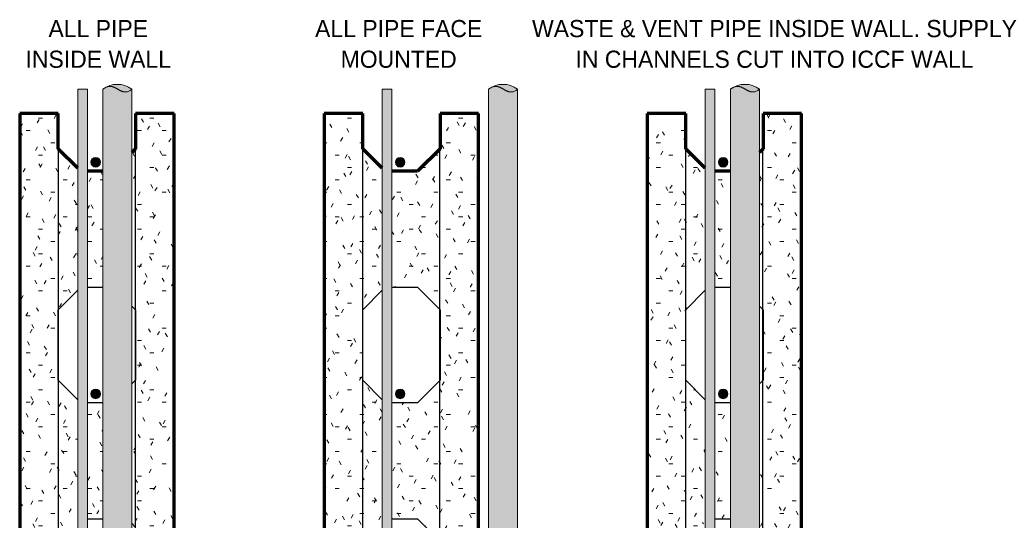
# Model space of a CAD drawing. Header units: inches. Extents: x 263 to 1771, y -57 to 386.
# Tile 6 of 27: x 429 to 480, y 248 to 274. Entities that reach past the tile are written whole.
import ezdxf

# ---------------------------------------------------------------- set-up
doc = ezdxf.new("R2010")
doc.units = ezdxf.units.IN
doc.header["$MEASUREMENT"] = 0
for name, color, linetype, lineweight in [('A-ANNO-TEXT', 2, 'Continuous', 9), ('A-DETL', 5, 'Continuous', 9), ('A-DETL-GENF', 3, 'Continuous', 9), ('A-DETL-HLIN', 3, 'Continuous', 70), ('A-DETL-MLIN', 3, 'Continuous', 30)]:
    doc.layers.add(name, color=color, linetype=linetype, lineweight=lineweight)
pattern_1 = [(0, (465.006, 0), (2.56, 0.64), [0.211, -1.709, 0.211, -1.709, -10.24]), (0, (465.006, 0), (2.56, 0.64), [-3.84, 0.211, -3.629, 0.211, -1.709, -4.48]), (0, (465.006, 0), (2.56, 0.64), [-9.6, 0.211, -1.069, 0.211, -2.989]), (120, (465.966, 0.32), (-1.8342563, 1.897025), [0.211, -1.709, 0.211, -1.709, -10.24]), (120, (465.966, 0.32), (-1.8342563, 1.897025), [-3.84, 0.211, -3.629, 0.211, -1.709, -4.48]), (120, (465.966, 0.32), (-1.8342563, 1.897025), [-9.6, 0.211, -1.069, 0.211, -2.989]), (240, (466.286, 1.6), (-0.7257437, -2.537025), [0.211, -1.709, 0.211, -1.709, -10.24]), (240, (466.286, 1.6), (-0.7257437, -2.537025), [-3.84, 0.211, -3.629, 0.211, -1.709, -4.48]), (240, (466.286, 1.6), (-0.7257437, -2.537025), [-9.6, 0.211, -1.069, 0.211, -2.989])]

# ---------------------------------------------------------------- blocks, each defined once
blk = doc.blocks.new('Reinf Bar Secti_ ICCF WALL0')
at = {"layer": 'A-DETL-GENF'}
h = blk.add_hatch(color=256, dxfattribs=at)
edge = h.paths.add_edge_path(flags=0)
edge.add_arc((0, 0), 0.25, 180, 360)
edge.add_arc((0, 0), 0.25, 0, 180)
for start, end in [(0, 180), (180, 0)]:
    blk.add_arc((0, 0), 0.25, start, end, dxfattribs=at)
blk = doc.blocks.new('Reinf Bar Eleva_ ICCF WALL1')
at = {"layer": 'A-DETL-GENF'}
blk.add_hatch(color=256, dxfattribs=at).paths.add_polyline_path([(49.751, 0), (0, 0), (0, -0.5), (49.751, -0.5)], flags=0)
for p, q in [((49.751, 0), (0, 0)), ((0, 0), (0, -0.5)), ((0, -0.5), (49.751, -0.5)), ((49.751, -0.5), (49.751, 0))]:
    blk.add_line(p, q, dxfattribs=at)

msp = doc.modelspace()

# ---------------------------------------------------------------- hatches: boundary and pattern name
at = {"layer": 'A-DETL-GENF'}
h = msp.add_hatch(color=250, dxfattribs=at)
edge = h.paths.add_edge_path(flags=0)
edge.add_spline(control_points=[(434.64475208, 270.29238078), (434.6253039, 270.27709914), (434.59508595, 270.25550169), (434.55334519, 270.22901202), (434.52106668, 270.21080078), (434.48780544, 270.19450829), (434.45354966, 270.18038807), (434.41831733, 270.16895035), (434.37033254, 270.15734), (434.30869366, 270.15075902), (434.24687599, 270.15495764), (434.19834133, 270.16415271), (434.1624756, 270.17355849), (434.1331213, 270.18326883), (434.11002925, 270.1920926), (434.09282691, 270.19902227), (434.07579143, 270.20634656), (434.05895352, 270.21412832), (434.04226164, 270.222231), (434.02566338, 270.2305165), (434.00919721, 270.23905638), (433.992897, 270.24791232), (433.97669096, 270.25694525), (433.96050811, 270.26601788), (433.94438166, 270.27518755), (433.92302238, 270.28765996), (433.8963053, 270.30322199), (433.86422503, 270.32185694), (433.83734616, 270.33713634), (433.81561949, 270.34895582), (433.79928699, 270.35775285), (433.78283883, 270.36632271), (433.76620924, 270.37452752), (433.74943339, 270.38243441), (433.72693955, 270.39268753), (433.70407299, 270.4021089), (433.68081971, 270.41049303), (433.65740148, 270.41838273), (433.62764139, 270.42675994), (433.59131767, 270.43421323), (433.54229819, 270.44054284), (433.4802541, 270.44064029), (433.41911725, 270.43023618), (433.37168486, 270.41631813), (433.33688932, 270.40350902), (433.3029662, 270.38854625), (433.26991054, 270.37180745), (433.23761636, 270.35362203), (433.19555766, 270.32764058), (433.16477464, 270.3069017), (433.14475208, 270.29238078)], knot_values=[0, 0, 0, 0, 0.0742013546, 0.1112689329, 0.148282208, 0.1853231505, 0.2223151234, 0.2593430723, 0.2963351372, 0.3702901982, 0.4442772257, 0.4812997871, 0.5183777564, 0.5554302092, 0.5739921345, 0.5925336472, 0.6110638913, 0.6296153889, 0.6481756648, 0.6667260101, 0.6852681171, 0.7038192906, 0.7223753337, 0.7409282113, 0.7594769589, 0.7780277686, 0.8151301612, 0.8522337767, 0.8893282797, 0.9078786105, 0.9264332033, 0.9449809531, 0.963515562, 0.9820596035, 1.0006163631, 1.0376756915, 1.0562071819, 1.0747656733, 1.111803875, 1.1488742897, 1.1859076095, 1.2599567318, 1.3340305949, 1.3710747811, 1.4081540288, 1.4451822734, 1.4822414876, 1.5192689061, 1.5563332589, 1.6305346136, 1.6305346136, 1.6305346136, 1.6305346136], degree=3, periodic=0)
edge.add_line((433.14475208, 270.29238078), (433.14475208, 268.90060458))
edge.add_line((433.14475208, 268.90060458), (434.64475208, 268.90060458))
edge.add_line((434.64475208, 268.90060458), (434.64475208, 270.29238078))
h = msp.add_hatch(color=253, dxfattribs=at)
edge = h.paths.add_edge_path(flags=0)
edge.add_spline(control_points=[(433.31691517, 270.39129334), (433.37896713, 270.42387815), (433.50826726, 270.47912682), (433.78089927, 270.54412302), (434.09016017, 270.53888487), (434.40497665, 270.44241864), (434.56888235, 270.34772101), (434.64475208, 270.29238078)], knot_values=[0, 0, 0, 0, 0.2102615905, 0.4194170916, 0.8378220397, 1.118391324, 1.400116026, 1.400116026, 1.400116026, 1.400116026], degree=3, periodic=0)
edge.add_spline(control_points=[(434.64475208, 270.29238078), (434.62592853, 270.27768461), (434.59676412, 270.25683067), (434.55657714, 270.2310872), (434.53074743, 270.21619909), (434.50957746, 270.20524577), (434.48817565, 270.19476079), (434.46076508, 270.18301429), (434.42696553, 270.17129782), (434.38087611, 270.15904919), (434.32155134, 270.15107486), (434.26175012, 270.15331294), (434.21463829, 270.16077758), (434.17975541, 270.16881688), (434.14547068, 270.1791589), (434.11181917, 270.19138186), (434.0787875, 270.20522942), (434.04634759, 270.22039779), (434.01440125, 270.2366007), (433.9828813, 270.25361132), (433.95166177, 270.27117711), (433.9206405, 270.28908842), (433.88969609, 270.30713479), (433.85869994, 270.32509528), (433.83269972, 270.33976564), (433.81180084, 270.35132299), (433.79597596, 270.35971168), (433.78005028, 270.36791349), (433.76405293, 270.37598133), (433.7479219, 270.38376894), (433.73159177, 270.39112314), (433.71509747, 270.39811449), (433.6929585, 270.4070718), (433.66479025, 270.41702417), (433.63028289, 270.42667834), (433.58355388, 270.43643882), (433.52391601, 270.44189137), (433.42868732, 270.43540491), (433.35911869, 270.41313986), (433.31691517, 270.39129334)], knot_values=[0, 0, 0, 0, 0.0716430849, 0.1074253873, 0.1431592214, 0.1610291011, 0.1789255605, 0.214649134, 0.2504146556, 0.2861486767, 0.3575958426, 0.429053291, 0.4648004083, 0.5005922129, 0.5363570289, 0.5721659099, 0.607952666, 0.6437716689, 0.6795759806, 0.7153993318, 0.7512148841, 0.7870385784, 0.8228608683, 0.8586817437, 0.8945085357, 0.912419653, 0.9303250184, 0.9482384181, 0.9661599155, 0.9840738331, 1.0019709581, 1.0198828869, 1.0378155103, 1.0736139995, 1.1094409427, 1.1452284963, 1.2167407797, 1.2882273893, 1.4307955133, 1.4307955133, 1.4307955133, 1.4307955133], degree=3, periodic=0)
h = msp.add_hatch(color=250, dxfattribs=at)
edge = h.paths.add_edge_path(flags=0)
edge.add_line((453.1210973, 268.79238078), (454.6210973, 268.79238078))
edge.add_line((454.6210973, 268.79238078), (454.6210973, 270.29238078))
edge.add_spline(control_points=[(454.6210973, 270.29238078), (454.60164912, 270.27709914), (454.57143116, 270.25550169), (454.52969041, 270.22901202), (454.4974119, 270.21080078), (454.46415066, 270.19450829), (454.42989488, 270.18038807), (454.39466255, 270.16895035), (454.34667775, 270.15734), (454.28503888, 270.15075902), (454.22322121, 270.15495764), (454.17468654, 270.16415271), (454.13882081, 270.17355849), (454.10946652, 270.18326883), (454.08637446, 270.1920926), (454.06917212, 270.19902227), (454.05213665, 270.20634656), (454.03529874, 270.21412832), (454.01860686, 270.222231), (454.0020086, 270.2305165), (453.98554242, 270.23905638), (453.96924222, 270.24791232), (453.95303618, 270.25694525), (453.93685333, 270.26601788), (453.92072688, 270.27518755), (453.89936759, 270.28765996), (453.87265051, 270.30322199), (453.84057025, 270.32185694), (453.81369138, 270.33713634), (453.79196471, 270.34895582), (453.77563221, 270.35775285), (453.75918405, 270.36632271), (453.74255445, 270.37452752), (453.72577861, 270.38243441), (453.70328477, 270.39268753), (453.68041821, 270.4021089), (453.65716493, 270.41049303), (453.6337467, 270.41838273), (453.6039866, 270.42675994), (453.56766288, 270.43421323), (453.5186434, 270.44054284), (453.45659932, 270.44064029), (453.39546247, 270.43023618), (453.34803007, 270.41631813), (453.31323454, 270.40350902), (453.27931141, 270.38854625), (453.24625575, 270.37180745), (453.21396158, 270.35362203), (453.17190287, 270.32764058), (453.14111986, 270.3069017), (453.1210973, 270.29238078)], knot_values=[0, 0, 0, 0, 0.0742013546, 0.1112689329, 0.148282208, 0.1853231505, 0.2223151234, 0.2593430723, 0.2963351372, 0.3702901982, 0.4442772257, 0.4812997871, 0.5183777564, 0.5554302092, 0.5739921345, 0.5925336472, 0.6110638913, 0.6296153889, 0.6481756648, 0.6667260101, 0.6852681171, 0.7038192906, 0.7223753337, 0.7409282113, 0.7594769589, 0.7780277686, 0.8151301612, 0.8522337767, 0.8893282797, 0.9078786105, 0.9264332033, 0.9449809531, 0.963515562, 0.9820596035, 1.0006163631, 1.0376756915, 1.0562071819, 1.0747656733, 1.111803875, 1.1488742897, 1.1859076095, 1.2599567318, 1.3340305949, 1.3710747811, 1.4081540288, 1.4451822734, 1.4822414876, 1.5192689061, 1.5563332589, 1.6305346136, 1.6305346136, 1.6305346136, 1.6305346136], degree=3, periodic=0)
edge.add_line((453.1210973, 270.29238078), (453.1210973, 268.79238078))
h = msp.add_hatch(color=253, dxfattribs=at)
edge = h.paths.add_edge_path(flags=0)
edge.add_spline(control_points=[(453.29326039, 270.39129334), (453.35531234, 270.42387815), (453.48461247, 270.47912682), (453.75724448, 270.54412302), (454.06650539, 270.53888487), (454.38132186, 270.44241864), (454.54522757, 270.34772101), (454.6210973, 270.29238078)], knot_values=[0, 0, 0, 0, 0.2102615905, 0.4194170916, 0.8378220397, 1.118391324, 1.400116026, 1.400116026, 1.400116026, 1.400116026], degree=3, periodic=0)
edge.add_spline(control_points=[(454.6210973, 270.29238078), (454.60227375, 270.27768461), (454.57310934, 270.25683067), (454.53292236, 270.2310872), (454.50709265, 270.21619909), (454.48592268, 270.20524577), (454.46452087, 270.19476079), (454.4371103, 270.18301429), (454.40331075, 270.17129782), (454.35722133, 270.15904919), (454.29789656, 270.15107486), (454.23809534, 270.15331294), (454.19098351, 270.16077758), (454.15610063, 270.16881688), (454.12181589, 270.1791589), (454.08816439, 270.19138186), (454.05513272, 270.20522942), (454.0226928, 270.22039779), (453.99074647, 270.2366007), (453.95922652, 270.25361132), (453.92800698, 270.27117711), (453.89698572, 270.28908842), (453.86604131, 270.30713479), (453.83504515, 270.32509528), (453.80904494, 270.33976564), (453.78814606, 270.35132299), (453.77232117, 270.35971168), (453.7563955, 270.36791349), (453.74039814, 270.37598133), (453.72426712, 270.38376894), (453.70793699, 270.39112314), (453.69144269, 270.39811449), (453.66930371, 270.4070718), (453.64113547, 270.41702417), (453.60662811, 270.42667834), (453.5598991, 270.43643882), (453.50026122, 270.44189137), (453.40503254, 270.43540491), (453.33546391, 270.41313986), (453.29326039, 270.39129334)], knot_values=[0, 0, 0, 0, 0.0716430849, 0.1074253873, 0.1431592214, 0.1610291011, 0.1789255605, 0.214649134, 0.2504146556, 0.2861486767, 0.3575958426, 0.429053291, 0.4648004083, 0.5005922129, 0.5363570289, 0.5721659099, 0.607952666, 0.6437716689, 0.6795759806, 0.7153993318, 0.7512148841, 0.7870385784, 0.8228608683, 0.8586817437, 0.8945085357, 0.912419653, 0.9303250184, 0.9482384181, 0.9661599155, 0.9840738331, 1.0019709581, 1.0198828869, 1.0378155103, 1.0736139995, 1.1094409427, 1.1452284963, 1.2167407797, 1.2882273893, 1.4307955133, 1.4307955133, 1.4307955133, 1.4307955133], degree=3, periodic=0)
h = msp.add_hatch(color=250, dxfattribs=at)
edge = h.paths.add_edge_path(flags=0)
edge.add_spline(control_points=[(467.14475208, 270.29238078), (467.1253039, 270.27709914), (467.09508595, 270.25550169), (467.05334519, 270.22901202), (467.02106668, 270.21080078), (466.98780544, 270.19450829), (466.95354966, 270.18038807), (466.91831733, 270.16895035), (466.87033254, 270.15734), (466.80869366, 270.15075902), (466.74687599, 270.15495764), (466.69834133, 270.16415271), (466.6624756, 270.17355849), (466.6331213, 270.18326883), (466.61002925, 270.1920926), (466.59282691, 270.19902227), (466.57579143, 270.20634656), (466.55895352, 270.21412832), (466.54226164, 270.222231), (466.52566338, 270.2305165), (466.50919721, 270.23905638), (466.492897, 270.24791232), (466.47669096, 270.25694525), (466.46050811, 270.26601788), (466.44438166, 270.27518755), (466.42302238, 270.28765996), (466.3963053, 270.30322199), (466.36422503, 270.32185694), (466.33734616, 270.33713634), (466.31561949, 270.34895582), (466.29928699, 270.35775285), (466.28283883, 270.36632271), (466.26620924, 270.37452752), (466.24943339, 270.38243441), (466.22693955, 270.39268753), (466.20407299, 270.4021089), (466.18081971, 270.41049303), (466.15740148, 270.41838273), (466.12764139, 270.42675994), (466.09131767, 270.43421323), (466.04229819, 270.44054284), (465.9802541, 270.44064029), (465.91911725, 270.43023618), (465.87168486, 270.41631813), (465.83688932, 270.40350902), (465.8029662, 270.38854625), (465.76991054, 270.37180745), (465.73761636, 270.35362203), (465.69555766, 270.32764058), (465.66477464, 270.3069017), (465.64475208, 270.29238078)], knot_values=[0, 0, 0, 0, 0.0742013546, 0.1112689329, 0.148282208, 0.1853231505, 0.2223151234, 0.2593430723, 0.2963351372, 0.3702901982, 0.4442772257, 0.4812997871, 0.5183777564, 0.5554302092, 0.5739921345, 0.5925336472, 0.6110638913, 0.6296153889, 0.6481756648, 0.6667260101, 0.6852681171, 0.7038192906, 0.7223753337, 0.7409282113, 0.7594769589, 0.7780277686, 0.8151301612, 0.8522337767, 0.8893282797, 0.9078786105, 0.9264332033, 0.9449809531, 0.963515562, 0.9820596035, 1.0006163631, 1.0376756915, 1.0562071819, 1.0747656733, 1.111803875, 1.1488742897, 1.1859076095, 1.2599567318, 1.3340305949, 1.3710747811, 1.4081540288, 1.4451822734, 1.4822414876, 1.5192689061, 1.5563332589, 1.6305346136, 1.6305346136, 1.6305346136, 1.6305346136], degree=3, periodic=0)
edge.add_line((465.64475208, 270.29238078), (465.64475208, 268.90060458))
edge.add_line((465.64475208, 268.90060458), (467.14475208, 268.90060458))
edge.add_line((467.14475208, 268.90060458), (467.14475208, 270.29238078))
h = msp.add_hatch(color=253, dxfattribs=at)
edge = h.paths.add_edge_path(flags=0)
edge.add_spline(control_points=[(465.81691517, 270.39129334), (465.87896713, 270.42387815), (466.00826726, 270.47912682), (466.28089927, 270.54412302), (466.59016017, 270.53888487), (466.90497665, 270.44241864), (467.06888235, 270.34772101), (467.14475208, 270.29238078)], knot_values=[0, 0, 0, 0, 0.2102615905, 0.4194170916, 0.8378220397, 1.118391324, 1.400116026, 1.400116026, 1.400116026, 1.400116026], degree=3, periodic=0)
edge.add_spline(control_points=[(467.14475208, 270.29238078), (467.12592853, 270.27768461), (467.09676412, 270.25683067), (467.05657714, 270.2310872), (467.03074743, 270.21619909), (467.00957746, 270.20524577), (466.98817565, 270.19476079), (466.96076508, 270.18301429), (466.92696553, 270.17129782), (466.88087611, 270.15904919), (466.82155134, 270.15107486), (466.76175012, 270.15331294), (466.71463829, 270.16077758), (466.67975541, 270.16881688), (466.64547068, 270.1791589), (466.61181917, 270.19138186), (466.5787875, 270.20522942), (466.54634759, 270.22039779), (466.51440125, 270.2366007), (466.4828813, 270.25361132), (466.45166177, 270.27117711), (466.4206405, 270.28908842), (466.38969609, 270.30713479), (466.35869994, 270.32509528), (466.33269972, 270.33976564), (466.31180084, 270.35132299), (466.29597596, 270.35971168), (466.28005028, 270.36791349), (466.26405293, 270.37598133), (466.2479219, 270.38376894), (466.23159177, 270.39112314), (466.21509747, 270.39811449), (466.1929585, 270.4070718), (466.16479025, 270.41702417), (466.13028289, 270.42667834), (466.08355388, 270.43643882), (466.02391601, 270.44189137), (465.92868732, 270.43540491), (465.85911869, 270.41313986), (465.81691517, 270.39129334)], knot_values=[0, 0, 0, 0, 0.0716430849, 0.1074253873, 0.1431592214, 0.1610291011, 0.1789255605, 0.214649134, 0.2504146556, 0.2861486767, 0.3575958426, 0.429053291, 0.4648004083, 0.5005922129, 0.5363570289, 0.5721659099, 0.607952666, 0.6437716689, 0.6795759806, 0.7153993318, 0.7512148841, 0.7870385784, 0.8228608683, 0.8586817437, 0.8945085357, 0.912419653, 0.9303250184, 0.9482384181, 0.9661599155, 0.9840738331, 1.0019709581, 1.0198828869, 1.0378155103, 1.0736139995, 1.1094409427, 1.1452284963, 1.2167407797, 1.2882273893, 1.4307955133, 1.4307955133, 1.4307955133, 1.4307955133], degree=3, periodic=0)
h = msp.add_hatch(dxfattribs=at)
h.set_pattern_fill('FP2_5', style=0, pattern_type=2)
h.set_pattern_definition(pattern_1)
h.paths.add_polyline_path([(430.83423051, 267.21295227), (430.83423051, 269.0413794), (428.83423051, 269.0413794), (428.83423051, 221.0413794), (430.83423051, 221.0413794), (430.83423051, 222.86980652), (431.84449977, 223.88007578), (431.84449977, 230.20268301), (430.83423051, 231.21295227), (430.83423051, 234.86980652), (431.84449977, 235.88007578), (431.84449977, 242.20268301), (430.83423051, 243.21295227), (430.83423051, 246.86980652), (431.84449977, 247.88007578), (431.84449977, 254.20268301), (430.83423051, 255.21295227), (430.83423051, 258.86980652), (431.84449977, 259.88007578), (431.84449977, 266.20268301)], flags=0)
h = msp.add_hatch(color=250, dxfattribs=at)
edge = h.paths.add_edge_path(flags=0)
edge.add_line((434.64475208, 268.90060458), (433.14475208, 268.90060458))
edge.add_line((433.14475208, 268.90060458), (433.14475208, 236.42219995))
edge.add_line((433.14475208, 236.42219995), (434.02496782, 236.42219995))
edge.add_line((434.02496782, 236.42219995), (434.02496782, 237.07409953))
edge.add_line((434.02496782, 237.07409953), (433.99371782, 237.07409953))
edge.add_line((433.99371782, 237.07409953), (433.99371782, 237.42894507))
edge.add_line((433.99371782, 237.42894507), (433.99371782, 237.4389211))
edge.add_spline(control_points=[(433.99371782, 237.4389211), (433.99521406, 237.45999546), (434.0030407, 237.50194327), (434.02878276, 237.56055981), (434.06897174, 237.61062146), (434.13691809, 237.66169022), (434.20149178, 237.6786179), (434.2435187, 237.67894507)], knot_values=[0, 0, 0, 0, 0.0633822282, 0.1267668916, 0.1901986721, 0.2536805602, 0.3797651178, 0.3797651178, 0.3797651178, 0.3797651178], degree=3, periodic=0)
edge.add_line((434.2435187, 237.67894507), (434.60834026, 237.67894507))
edge.add_line((434.60834026, 237.67894507), (434.60834026, 237.64769507))
edge.add_line((434.60834026, 237.64769507), (434.64475208, 237.64769507))
edge.add_line((434.64475208, 237.64769507), (434.64475208, 268.90060458))
h = msp.add_hatch(dxfattribs=at)
h.set_pattern_fill('FP2_5', style=0, pattern_type=2)
h.set_pattern_definition(pattern_1)
h.paths.add_polyline_path([(436.83423051, 269.0413794), (434.83423051, 269.0413794), (434.83423051, 267.21295227), (434.64475208, 267.02347384), (434.64475208, 259.05928495), (434.83423051, 258.86980652), (434.83423051, 255.21295227), (434.64475208, 255.02347384), (434.64475208, 247.05928495), (434.83423051, 246.86980652), (434.83423051, 243.21295227), (434.64475208, 243.02347384), (434.64475208, 237.64769507), (436.83423051, 237.64769507)], flags=0)
h = msp.add_hatch(dxfattribs=at)
h.set_pattern_fill('FP2_5', style=0, pattern_type=2)
h.set_pattern_definition(pattern_1)
h.paths.add_polyline_path([(446.60492308, 267.21295227), (446.60492308, 269.0413794), (444.60492308, 269.0413794), (444.60492308, 221.0413794), (446.60492308, 221.0413794), (446.60492308, 222.86980652), (447.61519234, 223.88007578), (447.61519234, 230.20268301), (446.60492308, 231.21295227), (446.60492308, 234.86980652), (447.61519234, 235.88007578), (447.61519234, 242.20268301), (446.60492308, 243.21295227), (446.60492308, 246.86980652), (447.61519234, 247.88007578), (447.61519234, 254.20268301), (446.60492308, 255.21295227), (446.60492308, 258.86980652), (447.61519234, 259.88007578), (447.61519234, 266.20268301)], flags=0)
h = msp.add_hatch(dxfattribs=at)
h.set_pattern_fill('FP2_5', style=0, pattern_type=2)
h.set_pattern_definition(pattern_1)
h.paths.add_polyline_path([(452.60492308, 269.0413794), (450.60492308, 269.0413794), (450.60492308, 267.21295227), (449.4333502, 266.0413794), (448.11519234, 266.0413794), (448.11519234, 260.0413794), (449.4333502, 260.0413794), (450.60492308, 258.86980652), (450.60492308, 255.21295227), (449.4333502, 254.0413794), (448.11519234, 254.0413794), (448.11519234, 248.0413794), (449.4333502, 248.0413794), (450.60492308, 246.86980652), (450.60492308, 243.21295227), (449.4333502, 242.0413794), (448.11519234, 242.0413794), (448.11519234, 236.0413794), (449.4333502, 236.0413794), (450.60492308, 234.86980652), (450.60492308, 231.21295227), (449.4333502, 230.0413794), (448.11519234, 230.0413794), (448.11519234, 224.0413794), (449.4333502, 224.0413794), (450.60492308, 222.86980652), (450.60492308, 221.0413794), (452.60492308, 221.0413794)], flags=0)
h = msp.add_hatch(color=250, dxfattribs=at)
edge = h.paths.add_edge_path(flags=0)
edge.add_line((453.25131304, 236.89094995), (453.25131304, 237.07409953))
edge.add_line((453.25131304, 237.07409953), (453.22006304, 237.07409953))
edge.add_line((453.22006304, 237.07409953), (453.22006304, 237.42894507))
edge.add_arc((453.47006304, 237.42894507), 0.25, 90, 180, ccw=False)
edge.add_line((453.47006304, 237.67894507), (453.83468548, 237.67894507))
edge.add_line((453.83468548, 237.67894507), (453.83468548, 237.64769507))
edge.add_line((453.83468548, 237.64769507), (454.6210973, 237.64769507))
edge.add_line((454.6210973, 237.64769507), (454.6210973, 268.79238078))
edge.add_line((454.6210973, 268.79238078), (453.1210973, 268.79238078))
edge.add_line((453.1210973, 268.79238078), (453.1210973, 236.89094995))
edge.add_line((453.1210973, 236.89094995), (453.25131304, 236.89094995))
h = msp.add_hatch(dxfattribs=at)
h.set_pattern_fill('FP2_5', style=0, pattern_type=2)
h.set_pattern_definition(pattern_1)
h.paths.add_polyline_path([(463.33423051, 267.21295227), (463.33423051, 269.0413794), (461.33423051, 269.0413794), (461.33423051, 221.0413794), (463.33423051, 221.0413794), (463.33423051, 222.86980652), (464.34449977, 223.88007578), (464.34449977, 230.20268301), (463.33423051, 231.21295227), (463.33423051, 234.86980652), (464.34449977, 235.88007578), (464.34449977, 242.20268301), (463.33423051, 243.21295227), (463.33423051, 246.86980652), (464.34449977, 247.88007578), (464.34449977, 254.20268301), (463.33423051, 255.21295227), (463.33423051, 258.86980652), (464.34449977, 259.88007578), (464.34449977, 266.20268301)], flags=0)
msp.add_hatch(color=250, dxfattribs=at).paths.add_polyline_path([(467.14475208, 268.90060458), (465.64475208, 268.90060458), (465.64475208, 236.42219995), (467.14475208, 236.42219995)], flags=0)
h = msp.add_hatch(dxfattribs=at)
h.set_pattern_fill('FP2_5', style=0, pattern_type=2)
h.set_pattern_definition(pattern_1)
edge = h.paths.add_edge_path(flags=0)
edge.add_line((469.33423051, 269.0413794), (467.33423051, 269.0413794))
edge.add_line((467.33423051, 269.0413794), (467.33423051, 267.21295227))
edge.add_line((467.33423051, 267.21295227), (467.14475208, 267.02347384))
edge.add_line((467.14475208, 267.02347384), (467.14475208, 259.05928495))
edge.add_line((467.14475208, 259.05928495), (467.33423051, 258.86980652))
edge.add_line((467.33423051, 258.86980652), (467.33423051, 255.21295227))
edge.add_line((467.33423051, 255.21295227), (467.14475208, 255.02347384))
edge.add_line((467.14475208, 255.02347384), (467.14475208, 247.05928495))
edge.add_line((467.14475208, 247.05928495), (467.33423051, 246.86980652))
edge.add_line((467.33423051, 246.86980652), (467.33423051, 243.21295227))
edge.add_line((467.33423051, 243.21295227), (467.14475208, 243.02347384))
edge.add_line((467.14475208, 243.02347384), (467.14475208, 236.42219995))
edge.add_line((467.14475208, 236.42219995), (467.22540473, 236.42219995))
edge.add_line((467.22540473, 236.42219995), (467.22540473, 236.04719995))
edge.add_line((467.22540473, 236.04719995), (467.14475208, 236.04719995))
edge.add_line((467.14475208, 236.04719995), (467.14475208, 235.05928495))
edge.add_line((467.14475208, 235.05928495), (467.33423051, 234.86980652))
edge.add_line((467.33423051, 234.86980652), (467.33423051, 237.5413794))
edge.add_arc((467.83423051, 237.5413794), 0.5, 90, 180, ccw=False)
edge.add_line((467.83423051, 238.0413794), (469.16841994, 238.0413794))
edge.add_line((469.16841994, 238.0413794), (469.16841994, 237.64769507))
edge.add_line((469.16841994, 237.64769507), (469.33423051, 237.64769507))
edge.add_line((469.33423051, 237.64769507), (469.33423051, 269.0413794))
h = msp.add_hatch(dxfattribs=at)
h.set_pattern_fill('FP2_5', style=0, pattern_type=2)
h.set_pattern_definition(pattern_1)
h.paths.add_polyline_path([(433.14475208, 260.0413794), (433.14475208, 266.0413794), (432.34449977, 266.0413794), (432.34449977, 260.0413794)], flags=0)
h = msp.add_hatch(dxfattribs=at)
h.set_pattern_fill('FP2_5', style=0, pattern_type=2)
h.set_pattern_definition(pattern_1)
h.paths.add_polyline_path([(465.64475208, 260.0413794), (465.64475208, 266.0413794), (464.84449977, 266.0413794), (464.84449977, 260.0413794)], flags=0)
h = msp.add_hatch(dxfattribs=at)
h.set_pattern_fill('FP2_5', style=0, pattern_type=2)
h.set_pattern_definition(pattern_1)
h.paths.add_polyline_path([(433.14475208, 248.0413794), (433.14475208, 254.0413794), (432.34449977, 254.0413794), (432.34449977, 248.0413794)], flags=0)
h = msp.add_hatch(dxfattribs=at)
h.set_pattern_fill('FP2_5', style=0, pattern_type=2)
h.set_pattern_definition(pattern_1)
h.paths.add_polyline_path([(465.64475208, 248.0413794), (465.64475208, 254.0413794), (464.84449977, 254.0413794), (464.84449977, 248.0413794)], flags=0)

# ---------------------------------------------------------------- linework, layer by layer
at = {"layer": 'A-DETL'}
for p, q in [((433.14475208, 270.29238078), (433.14475208, 268.90060458)), ((434.64475208, 268.90060458), (434.64475208, 270.29238078)), ((453.1210973, 270.29238078), (453.1210973, 268.79238078)), ((454.6210973, 268.79238078), (454.6210973, 270.29238078)), ((465.64475208, 270.29238078), (465.64475208, 268.90060458)), ((467.14475208, 268.90060458), (467.14475208, 270.29238078)), ((433.14475208, 268.90060458), (433.14475208, 236.42219995)), ((434.64475208, 237.64769507), (434.64475208, 268.90060458)), ((453.1210973, 268.79238078), (453.1210973, 237.45344995)), ((454.6210973, 237.64769507), (454.6210973, 268.79238078)), ((465.64475208, 268.90060458), (465.64475208, 236.42219995)), ((467.14475208, 236.42219995), (467.14475208, 268.90060458))]:
    msp.add_line(p, q, dxfattribs=at)
at = {"layer": 'A-DETL', "lineweight": 70}
for p, q in [((430.83423051, 267.21295227), (430.83423051, 269.0413794)), ((434.83423051, 269.0413794), (434.83423051, 267.21295227)), ((446.60492308, 267.21295227), (446.60492308, 269.0413794)), ((450.60492308, 269.0413794), (450.60492308, 267.21295227)), ((463.33423051, 267.21295227), (463.33423051, 269.0413794)), ((467.33423051, 269.0413794), (467.33423051, 267.21295227)), ((431.84449977, 266.20268301), (430.83423051, 267.21295227)), ((434.83423051, 267.21295227), (434.64475208, 267.02347384)), ((447.61519234, 266.20268301), (446.60492308, 267.21295227)), ((450.60492308, 267.21295227), (449.4333502, 266.0413794)), ((464.34449977, 266.20268301), (463.33423051, 267.21295227)), ((467.33423051, 267.21295227), (467.14475208, 267.02347384)), ((433.14475208, 266.0413794), (432.34449977, 266.0413794)), ((449.4333502, 266.0413794), (448.11519234, 266.0413794)), ((465.64475208, 266.0413794), (464.84449977, 266.0413794))]:
    msp.add_line(p, q, dxfattribs=at)
at = {"layer": 'A-DETL', "lineweight": 30}
for p, q in [((430.83423051, 258.86980652), (431.84449977, 259.88007578)), ((432.34449977, 260.0413794), (433.14475208, 260.0413794)), ((446.60492308, 258.86980652), (447.61519234, 259.88007578)), ((448.11519234, 260.0413794), (449.4333502, 260.0413794)), ((449.4333502, 260.0413794), (450.60492308, 258.86980652)), ((463.33423051, 258.86980652), (464.34449977, 259.88007578)), ((464.84449977, 260.0413794), (465.64475208, 260.0413794)), ((430.83423051, 255.21295227), (430.83423051, 258.86980652)), ((434.64475208, 259.05928495), (434.83423051, 258.86980652)), ((434.83423051, 258.86980652), (434.83423051, 255.21295227)), ((446.60492308, 255.21295227), (446.60492308, 258.86980652)), ((450.60492308, 258.86980652), (450.60492308, 255.21295227)), ((463.33423051, 255.21295227), (463.33423051, 258.86980652)), ((467.14475208, 259.05928495), (467.33423051, 258.86980652)), ((467.33423051, 258.86980652), (467.33423051, 255.21295227)), ((431.84449977, 254.20268301), (430.83423051, 255.21295227)), ((434.83423051, 255.21295227), (434.64475208, 255.02347384)), ((447.61519234, 254.20268301), (446.60492308, 255.21295227)), ((450.60492308, 255.21295227), (449.4333502, 254.0413794)), ((464.34449977, 254.20268301), (463.33423051, 255.21295227)), ((467.33423051, 255.21295227), (467.14475208, 255.02347384)), ((433.14475208, 254.0413794), (432.34449977, 254.0413794)), ((449.4333502, 254.0413794), (448.11519234, 254.0413794)), ((465.64475208, 254.0413794), (464.84449977, 254.0413794)), ((432.34449977, 248.0413794), (433.14475208, 248.0413794)), ((448.11519234, 248.0413794), (449.4333502, 248.0413794)), ((449.4333502, 248.0413794), (450.60492308, 246.86980652)), ((464.84449977, 248.0413794), (465.64475208, 248.0413794))]:
    msp.add_line(p, q, dxfattribs=at)
at = {"layer": 'A-DETL'}
for centre in [(433.89475208, 269.30958232), (433.89475208, 269.30958232), (453.8710973, 269.30958232), (453.8710973, 269.30958232), (466.39475208, 269.30958232), (466.39475208, 269.30958232)]:
    msp.add_arc(centre, 1.23628185, 52.65177114, 127.34822886, dxfattribs=at)
at = {"layer": 'A-DETL', "start_tangent": (-0.7793027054, -0.6266476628), "end_tangent": (-0.8003576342, -0.5995228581)}
for points in [[(434.64475208, 270.29238078), (434.56365303, 270.23405952), (434.4863732, 270.19259247), (434.41256318, 270.1662845), (434.37685015, 270.15828546), (434.34187354, 270.15344052), (434.30758968, 270.15153779), (434.27395487, 270.1523654), (434.24092546, 270.15571144), (434.20845776, 270.16136403), (434.17650809, 270.16911127), (434.14503278, 270.17874129), (434.11398815, 270.19004219), (434.08333053, 270.20280207), (434.05301622, 270.21680906), (434.02300157, 270.23185126), (433.9932429, 270.24771679), (433.96369651, 270.26419375), (433.93432292, 270.28107024), (433.9050657, 270.29813441), (433.87588299, 270.31517438), (433.8466916, 270.33197839), (433.81742018, 270.34833467), (433.78799126, 270.36403144), (433.75832888, 270.37885694), (433.72835709, 270.39259939), (433.69799994, 270.40504704), (433.66718147, 270.4159881), (433.63582574, 270.42521081), (433.60385678, 270.4325034), (433.57119866, 270.4376541), (433.53777542, 270.44045114), (433.50351111, 270.44068274), (433.46832977, 270.43813715), (433.39491223, 270.42386727), (433.31691517, 270.39594736), (433.23373099, 270.35268325), (433.14475208, 270.29238078)], [(454.6210973, 270.29238078), (454.53999825, 270.23405952), (454.46271842, 270.19259247), (454.3889084, 270.1662845), (454.35319537, 270.15828546), (454.31821876, 270.15344052), (454.28393489, 270.15153779), (454.25030009, 270.1523654), (454.21727068, 270.15571144), (454.18480298, 270.16136403), (454.15285331, 270.16911127), (454.121378, 270.17874129), (454.09033337, 270.19004219), (454.05967574, 270.20280207), (454.02936144, 270.21680906), (453.99934679, 270.23185126), (453.96958812, 270.24771679), (453.94004172, 270.26419375), (453.91066813, 270.28107024), (453.88141092, 270.29813441), (453.85222821, 270.31517438), (453.82303681, 270.33197839), (453.7937654, 270.34833467), (453.76433648, 270.36403144), (453.7346741, 270.37885694), (453.70470231, 270.39259939), (453.67434516, 270.40504704), (453.64352669, 270.4159881), (453.61217095, 270.42521081), (453.580202, 270.4325034), (453.54754388, 270.4376541), (453.51412064, 270.44045114), (453.47985633, 270.44068274), (453.44467499, 270.43813715), (453.37125745, 270.42386727), (453.29326039, 270.39594736), (453.21007621, 270.35268325), (453.1210973, 270.29238078)], [(467.14475208, 270.29238078), (467.06365303, 270.23405952), (466.9863732, 270.19259247), (466.91256318, 270.1662845), (466.87685015, 270.15828546), (466.84187354, 270.15344052), (466.80758968, 270.15153779), (466.77395487, 270.1523654), (466.74092546, 270.15571144), (466.70845776, 270.16136403), (466.67650809, 270.16911127), (466.64503278, 270.17874129), (466.61398815, 270.19004219), (466.58333053, 270.20280207), (466.55301622, 270.21680906), (466.52300157, 270.23185126), (466.4932429, 270.24771679), (466.46369651, 270.26419375), (466.43432292, 270.28107024), (466.4050657, 270.29813441), (466.37588299, 270.31517438), (466.3466916, 270.33197839), (466.31742018, 270.34833467), (466.28799126, 270.36403144), (466.25832888, 270.37885694), (466.22835709, 270.39259939), (466.19799994, 270.40504704), (466.16718147, 270.4159881), (466.13582574, 270.42521081), (466.10385678, 270.4325034), (466.07119866, 270.4376541), (466.03777542, 270.44045114), (466.00351111, 270.44068274), (465.96832977, 270.43813715), (465.89491223, 270.42386727), (465.81691517, 270.39594736), (465.73373099, 270.35268325), (465.64475208, 270.29238078)]]:
    msp.add_spline(points, degree=3, dxfattribs=at)
at = {"layer": 'A-DETL-HLIN'}
for p, q in [((430.83423051, 269.0413794), (428.83423051, 269.0413794)), ((428.83423051, 269.0413794), (428.83423051, 221.0413794)), ((436.83423051, 269.0413794), (434.83423051, 269.0413794)), ((436.83423051, 237.64769507), (436.83423051, 269.0413794)), ((446.60492308, 269.0413794), (444.60492308, 269.0413794)), ((444.60492308, 269.0413794), (444.60492308, 221.0413794)), ((452.60492308, 269.0413794), (450.60492308, 269.0413794)), ((452.60492308, 221.0413794), (452.60492308, 269.0413794)), ((463.33423051, 269.0413794), (461.33423051, 269.0413794)), ((461.33423051, 269.0413794), (461.33423051, 221.0413794)), ((469.33423051, 269.0413794), (467.33423051, 269.0413794)), ((469.33423051, 237.64769507), (469.33423051, 269.0413794))]:
    msp.add_line(p, q, dxfattribs=at)
at = {"layer": 'A-DETL-MLIN'}
for p, q in [((430.83620894, 221.0413794), (430.83620894, 269.0413794)), ((434.83225208, 237.64769507), (434.83225208, 269.0413794)), ((446.60690151, 221.0413794), (446.60690151, 269.0413794)), ((450.60294465, 221.0413794), (450.60294465, 269.0413794)), ((463.33620894, 221.0413794), (463.33620894, 269.0413794)), ((467.33225208, 221.0413794), (467.33225208, 269.0413794))]:
    msp.add_line(p, q, dxfattribs=at)

# ---------------------------------------------------------------- block references
at = {"layer": 'A-DETL-GENF', "rotation": 89.9999999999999}
for p in [(431.84449977, 220.5413794), (447.61519234, 220.5413794), (464.34449977, 220.5413794)]:
    msp.add_blockref('Reinf Bar Eleva_ ICCF WALL1', p, dxfattribs=at)
at = {"layer": 'A-DETL-GENF'}
for p in [(432.76975208, 266.51027735), (448.54044465, 266.51027735), (465.26975208, 266.51027735), (432.76975208, 254.51027735), (448.54044465, 254.51027735), (465.26975208, 254.51027735)]:
    msp.add_blockref('Reinf Bar Secti_ ICCF WALL0', p, dxfattribs=at)

# ---------------------------------------------------------------- texts
at = {"layer": 'A-ANNO-TEXT', "color": 7, "char_height": 0.8894080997, "attachment_point": 2, "line_spacing_factor": 1.070803}
for s, insert, width in [('\\fStylus BT|b0|i0|c0|p34|;ALL PIPE\\PINSIDE WALL', (432.90291046, 273.88002519), 8.784), ('\\fStylus BT|b0|i0|c0|p34|;ALL PIPE FACE\\PMOUNTED', (448.46299968, 273.88002519), 9.948), ('\\fStylus BT|b0|i0|c0|p34|;WASTE & VENT PIPE INSIDE WALL. SUPPLY\\PIN CHANNELS CUT INTO ICCF WALL', (467.92813351, 273.88002519), 29.376)]:
    msp.add_mtext(s, dxfattribs=dict(at, insert=insert, width=width))

doc.saveas('drawing.dxf')
